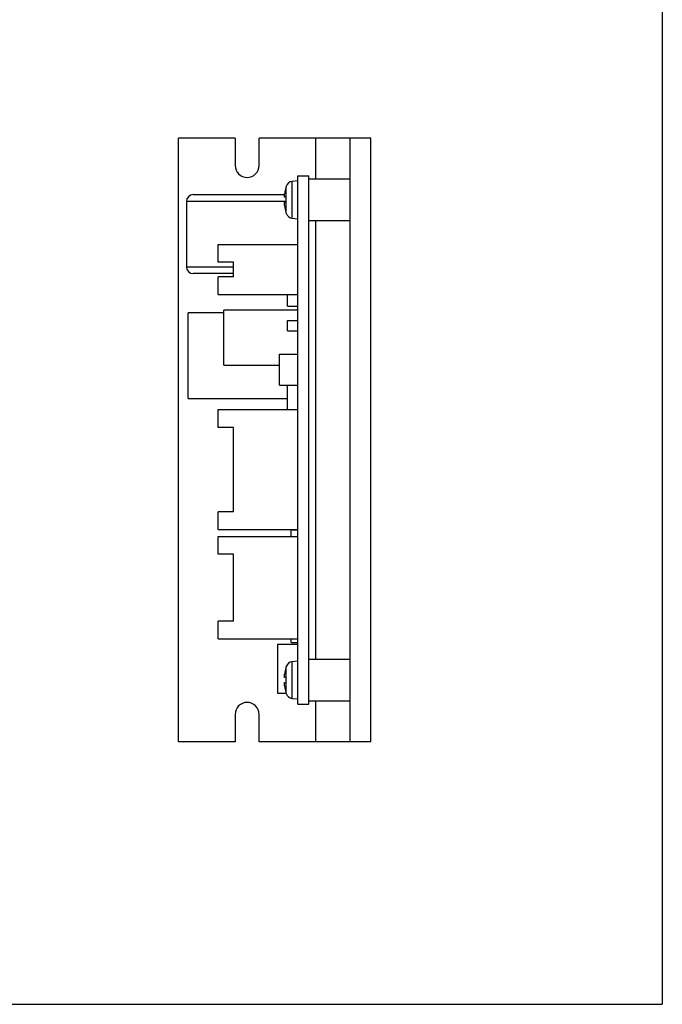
# Model space of a CAD drawing. Header units: millimetres. Extents: x 11 to 199, y 5 to 292.
# Tile 3 of 4: x 105 to 199, y 5 to 148. Entities that reach past the tile are written whole.
import ezdxf

# ---------------------------------------------------------------- set-up
doc = ezdxf.new("R2010")
doc.units = ezdxf.units.MM
doc.layers.add('圖框', color=7, linetype='Continuous', lineweight=30)

msp = doc.modelspace()

# ---------------------------------------------------------------- linework, layer by layer
at = {"color": 7, "linetype": 'Continuous', "lineweight": 30}
for p, q in [((128.13, 43.25), (128.13, 131.25)), ((136.38, 131.25), (128.13, 131.25)), ((136.38, 131.25), (136.38, 127.25)), ((139.88, 127.25), (139.88, 131.25)), ((148.13, 131.25), (139.88, 131.25)), ((148.13, 125.25), (148.13, 131.25)), ((153.13, 131.25), (148.13, 131.25)), ((153.13, 43.25), (153.13, 131.25)), ((156.13, 131.25), (153.13, 131.25)), ((156.13, 43.25), (156.13, 131.25)), ((145.53, 125), (144.68, 124.93)), ((145.53, 48.75), (145.53, 125.75)), ((145.53, 125.75), (147.13, 125.75)), ((147.13, 48.75), (147.13, 125.75)), ((153.13, 125.25), (147.13, 125.25)), ((143.78, 124.05), (143.77, 124.05)), ((129.28, 122), (129.28, 112.5)), ((130.28, 123), (143.61, 123)), ((143.78, 122.62), (143.6, 122.62)), ((143.6, 121.89), (143.78, 121.89)), ((143.77, 120.45), (143.78, 120.45)), ((144.68, 119.58), (145.53, 119.5)), ((147.13, 119.25), (153.13, 119.25)), ((148.13, 55.25), (148.13, 119.25)), ((133.93, 115.75), (145.53, 115.75)), ((133.93, 113.15), (133.93, 115.75)), ((145.53, 108.43), (145.53, 115.75)), ((136.13, 113.15), (133.93, 113.15)), ((136.13, 111.03), (136.13, 113.15)), ((136.13, 111.5), (130.28, 111.5)), ((133.93, 108.43), (133.93, 111.03)), ((136.13, 111.03), (133.93, 111.03)), ((133.93, 108.43), (145.53, 108.43)), ((144.03, 108.25), (144.03, 108.43)), ((144.03, 106.75), (144.03, 108.25)), ((144.03, 106.75), (145.53, 106.75)), ((134.73, 105.8), (129.53, 105.8)), ((129.53, 99.55), (129.53, 105.8)), ((145.53, 106.15), (134.73, 106.15)), ((134.73, 102.15), (134.73, 106.15)), ((144.03, 103.15), (144.03, 104.65)), ((144.03, 104.65), (145.53, 104.65)), ((134.73, 98.15), (134.73, 102.15)), ((144.03, 103.15), (145.53, 103.15)), ((129.53, 93.3), (129.53, 99.55)), ((142.83, 95.25), (142.83, 99.75)), ((142.83, 99.75), (145.53, 99.75)), ((134.73, 98.15), (142.83, 98.15)), ((142.83, 95.25), (145.53, 95.25)), ((144.03, 91.67), (144.03, 95.25)), ((129.53, 93.3), (144.03, 93.3)), ((133.93, 89.07), (133.93, 91.67)), ((133.93, 91.67), (145.53, 91.67)), ((145.53, 74.19), (145.53, 91.67)), ((136.13, 89.07), (133.93, 89.07)), ((136.13, 76.79), (136.13, 89.07)), ((133.93, 74.19), (133.93, 76.79)), ((136.13, 76.79), (133.93, 76.79)), ((133.93, 74.19), (145.53, 74.19)), ((133.93, 70.59), (133.93, 73.19)), ((133.93, 73.19), (145.53, 73.19)), ((144.53, 73.19), (144.53, 74.15)), ((144.53, 74.15), (145.53, 74.15)), ((145.53, 58.25), (145.53, 73.19)), ((136.13, 70.59), (133.93, 70.59)), ((136.13, 60.85), (136.13, 70.59)), ((133.93, 58.25), (133.93, 60.85)), ((136.13, 60.85), (133.93, 60.85)), ((133.93, 58.25), (145.53, 58.25)), ((145.53, 57.45), (142.53, 57.45)), ((142.53, 57.45), (142.53, 50.35)), ((144.53, 57.75), (144.53, 58.25)), ((144.53, 57.75), (145.53, 57.75)), ((145.53, 55), (144.68, 54.93)), ((153.13, 55.25), (147.13, 55.25)), ((143.78, 54.05), (143.77, 54.05)), ((143.78, 52.62), (143.6, 52.62)), ((143.6, 51.89), (143.78, 51.89)), ((142.53, 50.35), (143.79, 50.35)), ((143.77, 50.45), (143.78, 50.45)), ((144.68, 49.58), (145.53, 49.5)), ((147.13, 49.25), (153.13, 49.25)), ((148.13, 43.25), (148.13, 49.25)), ((145.53, 48.75), (147.13, 48.75)), ((136.38, 47.25), (136.38, 43.25)), ((139.88, 43.25), (139.88, 47.25)), ((136.38, 43.25), (128.13, 43.25)), ((148.13, 43.25), (139.88, 43.25)), ((153.13, 43.25), (148.13, 43.25)), ((156.13, 43.25), (153.13, 43.25))]:
    msp.add_line(p, q, dxfattribs=at)
at = {"color": 8, "linetype": 'Continuous', "lineweight": 30}
for p, q in [((144.68, 122.25), (144.68, 124.93)), ((143.81, 122.25), (143.81, 124.21)), ((143.77, 122), (129.28, 122)), ((143.81, 120.29), (143.81, 122.25)), ((144.68, 119.58), (144.68, 122.25)), ((129.28, 112.5), (136.13, 112.5)), ((144.68, 52.25), (144.68, 54.93)), ((143.81, 52.25), (143.81, 54.21)), ((143.81, 50.29), (143.81, 52.25)), ((144.68, 49.58), (144.68, 52.25))]:
    msp.add_line(p, q, dxfattribs=at)
at = {"color": 7, "linetype": 'Continuous', "lineweight": 30}
for centre, radius, start, end in [((138.13, 127.25), 1.75, 180, 0), ((144.77, 123.93), 1, 95, 163.743), ((150.53, 122.25), 6.99, 165.0784, 172.465), ((150.53, 122.25), 7, 163.743, 165.0994), ((130.28, 122), 1, 90, 180), ((150.53, 122.25), 6.76, 176.8928, 183.1072), ((150.53, 122.25), 6.99, 187.535, 194.9216), ((150.53, 122.25), 7, 194.9006, 196.257), ((144.77, 120.57), 1, 196.257, 265), ((130.28, 112.5), 1, 180, 270), ((144.77, 53.93), 1, 95, 163.743), ((150.53, 52.25), 6.99, 165.0784, 172.465), ((150.53, 52.25), 7, 163.743, 165.0994), ((150.53, 52.25), 6.76, 176.8928, 183.1072), ((150.53, 52.25), 6.99, 187.535, 194.9216), ((150.53, 52.25), 7, 194.9006, 196.257), ((144.77, 50.57), 1, 196.257, 265), ((138.13, 47.25), 1.75, 0, 180)]:
    msp.add_arc(centre, radius, start, end, dxfattribs=at)
for points, knots in [([(143.6, 122.62), (143.59, 122.63), (143.58, 122.64), (143.57, 122.73), (143.57, 122.87), (143.58, 123.02), (143.59, 123.13), (143.6, 123.17)], [0, 0, 0, 0, 0.2130417, 0.4264034, 0.6377757, 0.8482753, 1, 1, 1, 1]), ([(143.6, 121.34), (143.59, 121.4), (143.58, 121.52), (143.57, 121.68), (143.57, 121.81), (143.58, 121.88), (143.59, 121.88), (143.6, 121.89)], [0, 0, 0, 0, 0.213042, 0.426405, 0.637781, 0.848275, 1, 1, 1, 1]), ([(143.6, 52.62), (143.59, 52.63), (143.58, 52.64), (143.57, 52.73), (143.57, 52.87), (143.58, 53.02), (143.59, 53.13), (143.6, 53.17)], [0, 0, 0, 0, 0.2130417, 0.4264034, 0.6377757, 0.8482753, 1, 1, 1, 1]), ([(143.6, 51.34), (143.59, 51.4), (143.58, 51.52), (143.57, 51.68), (143.57, 51.81), (143.58, 51.88), (143.59, 51.88), (143.6, 51.89)], [0, 0, 0, 0, 0.213042, 0.426405, 0.637781, 0.848275, 1, 1, 1, 1])]:
    msp.add_open_spline(points, degree=3, knots=knots, dxfattribs=at)
at = {"layer": '圖框', "lineweight": 30}
for p in [(198.6, 292), (11.4, 5)]:
    msp.add_line(p, (198.6, 5), dxfattribs=at)

doc.saveas('drawing.dxf')
